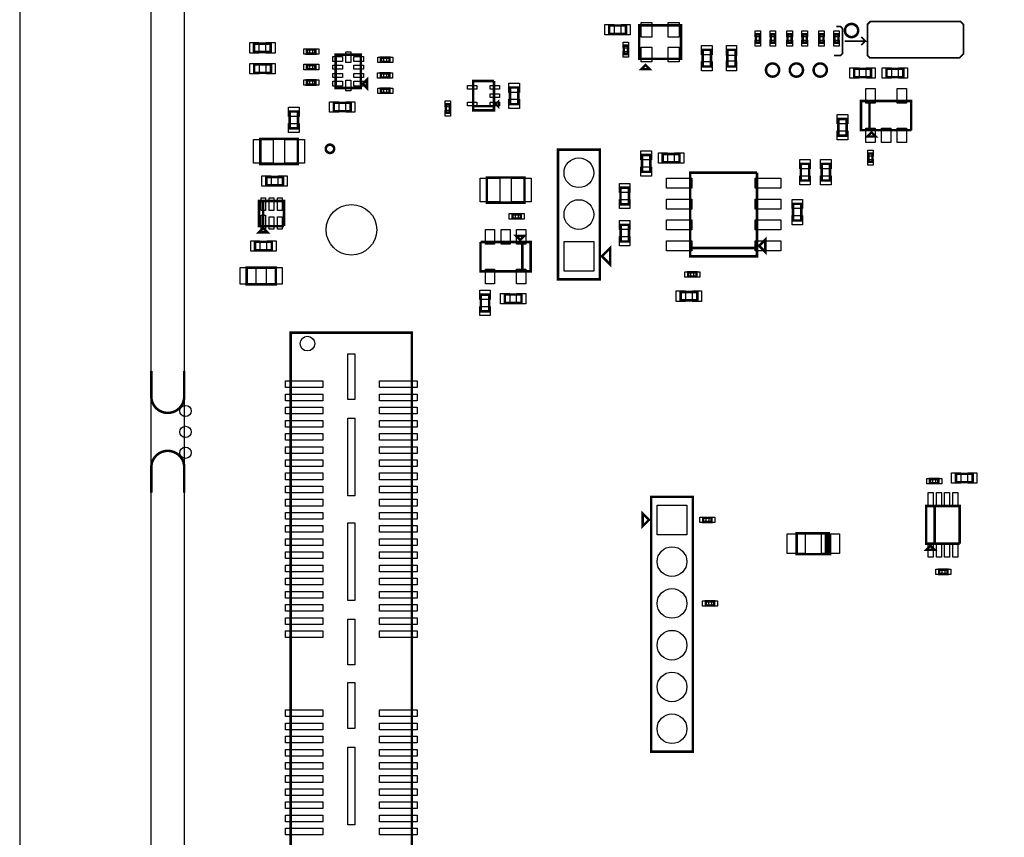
# Model space of a CAD drawing. Extents: x -394 to 5394, y -70 to 7790.
# Tile 10 of 15: x -394 to 1962, y 4284 to 6241. Entities that reach past the tile are written whole.
import ezdxf

# ---------------------------------------------------------------- set-up
doc = ezdxf.new("R2010")
doc.units = 0
for name, color, linetype in [('BG_OUTLINE', 95, 'CONTINUOUS'), ('BG_TASY', 231, 'CONTINUOUS'), ('PG_ASSEMBLY_TOP', 120, 'CONTINUOUS'), ('PIN_TOP', 140, 'CONTINUOUS')]:
    doc.layers.add(name, color=color, linetype=linetype)

msp = doc.modelspace()

# ---------------------------------------------------------------- linework, layer by layer
at = {"layer": 'BG_OUTLINE'}
msp.add_lwpolyline([(-78.74, 7400), (-393.7, 7400), (-393.7, 0), (-78.74, 0), (-78.74, 7400)], dxfattribs=at)
msp.add_lwpolyline([(5000, 0), (5000, 7400), (0, 7400), (0, 0)], close=True, dxfattribs=at)
at = {"layer": 'BG_OUTLINE', "const_width": 6}
for points in [[(-78.74, 5399.91), (-78.74, 5339.28, 0.414214), (-39.37, 5299.91, 0.414214), (0, 5339.28), (0, 5399.91)], [(-78.74, 5109.05), (-78.74, 5169.68, -0.414214), (-39.37, 5209.05, -0.414214), (0, 5169.68), (0, 5109.05)]]:
    msp.add_lwpolyline(points, format="xyb", dxfattribs=at)
at = {"layer": 'BG_TASY', "const_width": 4}
for points in [[(1560, 6225), (1570, 6225), (1575, 6220), (1575, 6160), (1570, 6155), (1555, 6155)], [(1649.25, 6237.1), (1857.05, 6237.1), (1865, 6229.15), (1865, 6160), (1855, 6150), (1640, 6150), (1635, 6155), (1635, 6230), (1642.1, 6237.1), (1649.25, 6237.1)], [(1580, 6190), (1630, 6190), (1620, 6200)], [(1630, 6190), (1620, 6180)]]:
    msp.add_lwpolyline(points, dxfattribs=at)
at = {"layer": 'PG_ASSEMBLY_TOP', "const_width": 6}
for points in [[(1056.95, 6226.96), (1016.95, 6226.96), (1016.95, 6206.96), (1056.95, 6206.96), (1056.95, 6226.96)], [(1088.74, 6147.46), (1088.74, 6227.46), (1188.74, 6227.46), (1188.74, 6147.46), (1088.74, 6147.46)], [(1367.7, 6205.96), (1367.7, 6185.96), (1377.7, 6185.96), (1377.7, 6205.96), (1367.7, 6205.96)], [(1413.7, 6185.96), (1413.7, 6205.96), (1403.7, 6205.96), (1403.7, 6185.96), (1413.7, 6185.96)], [(1443.7, 6205.96), (1443.7, 6185.96), (1453.7, 6185.96), (1453.7, 6205.96), (1443.7, 6205.96)], [(1479.7, 6205.96), (1479.7, 6185.96), (1489.7, 6185.96), (1489.7, 6205.96), (1479.7, 6205.96)], [(1529.7, 6186), (1529.7, 6206), (1519.7, 6206), (1519.7, 6186), (1529.7, 6186)], [(1555.7, 6206), (1555.7, 6186), (1565.7, 6186), (1565.7, 6206), (1555.7, 6206)], [(167.04, 6163.55), (207.04, 6163.55), (207.04, 6183.55), (167.04, 6183.55), (167.04, 6163.55)], [(1061.83, 6158.98), (1061.83, 6178.98), (1051.83, 6178.98), (1051.83, 6158.98), (1061.83, 6158.98)], [(313.88, 6169.7), (293.88, 6169.7), (293.88, 6159.7), (313.88, 6159.7), (313.88, 6169.7)], [(422.45, 6157.46), (362.45, 6157.46), (362.45, 6077.46), (422.45, 6077.46), (422.45, 6157.46)], [(471.02, 6140.01), (491.02, 6140.01), (491.02, 6150.01), (471.02, 6150.01), (471.02, 6140.01)], [(1240.55, 6168.9), (1240.55, 6128.9), (1260.55, 6128.9), (1260.55, 6168.9), (1240.55, 6168.9)], [(1319.35, 6128.9), (1319.35, 6168.9), (1299.35, 6168.9), (1299.35, 6128.9), (1319.35, 6128.9)], [(167.44, 6114), (207.44, 6114), (207.44, 6134), (167.44, 6134), (167.44, 6114)], [(313.88, 6132.7), (293.88, 6132.7), (293.88, 6122.7), (313.88, 6122.7), (313.88, 6132.7)], [(1113.74, 6122.46), (1103.74, 6132.46), (1093.74, 6122.46), (1113.74, 6122.46)], [(1643.17, 6123.37), (1603.17, 6123.37), (1603.17, 6103.37), (1643.17, 6103.37), (1643.17, 6123.37)], [(1720.55, 6123.37), (1680.55, 6123.37), (1680.55, 6103.37), (1720.55, 6103.37), (1720.55, 6123.37)], [(470.62, 6102.61), (490.62, 6102.61), (490.62, 6112.61), (470.62, 6112.61), (470.62, 6102.61)], [(313.88, 6095.7), (293.88, 6095.7), (293.88, 6085.7), (313.88, 6085.7), (313.88, 6095.7)], [(437.45, 6097.46), (427.45, 6087.46), (437.45, 6077.46), (437.45, 6097.46)], [(471.02, 6066.01), (491.02, 6066.01), (491.02, 6076.01), (471.02, 6076.01), (471.02, 6066.01)], [(691.27, 6034.19), (741.27, 6034.19), (741.27, 6094.19)], [(741.27, 6094.19), (691.27, 6094.19), (691.27, 6024.19), (741.27, 6024.19), (741.27, 6034.19), (691.27, 6034.19)], [(779.55, 6078.8), (779.55, 6038.8), (799.55, 6038.8), (799.55, 6078.8), (779.55, 6078.8)], [(358.12, 6022.11), (398.12, 6022.11), (398.12, 6042.11), (358.12, 6042.11), (358.12, 6022.11)], [(625.9, 6038.49), (625.9, 6018.49), (635.9, 6018.49), (635.9, 6038.49), (625.9, 6038.49)], [(746.27, 6039.19), (751.27, 6034.19), (751.27, 6044.19), (746.27, 6039.19)], [(1739.58, 5976.47), (1739.58, 6046.47), (1619.58, 6046.47), (1619.58, 5976.47), (1639.58, 5976.47), (1639.58, 6046.47)], [(1639.58, 6046.47), (1639.58, 5976.47), (1739.58, 5976.47)], [(272.2, 5981.12), (272.2, 6021.12), (252.2, 6021.12), (252.2, 5981.12), (272.2, 5981.12)], [(1585.22, 5963.47), (1585.22, 6003.47), (1565.22, 6003.47), (1565.22, 5963.47), (1585.22, 5963.47)], [(1644.58, 5971.47), (1634.58, 5961.47), (1654.58, 5961.47), (1644.58, 5971.47)], [(182, 5895.83), (272, 5895.83), (272, 5955.83), (182, 5955.83), (182, 5895.83)], [(994.3, 5929.75), (894.3, 5929.75), (894.3, 5619.75), (994.3, 5619.75), (994.3, 5929.75)], [(1115.23, 5876.97), (1115.23, 5916.97), (1095.23, 5916.97), (1095.23, 5876.97), (1115.23, 5876.97)], [(1144.93, 5899.75), (1184.93, 5899.75), (1184.93, 5919.75), (1144.93, 5919.75), (1144.93, 5899.75)], [(1646.97, 5900.71), (1646.97, 5920.71), (1636.97, 5920.71), (1636.97, 5900.71), (1646.97, 5900.71)], [(1495.3, 5855.95), (1495.3, 5895.95), (1475.3, 5895.95), (1475.3, 5855.95), (1495.3, 5855.95)], [(1525.3, 5895.95), (1525.3, 5855.95), (1545.3, 5855.95), (1545.3, 5895.95), (1525.3, 5895.95)], [(196.29, 5844.68), (236.29, 5844.68), (236.29, 5864.68), (196.29, 5864.68), (196.29, 5844.68)], [(1370.52, 5874.75), (1210.52, 5874.75), (1210.52, 5674.75), (1370.52, 5674.75), (1370.52, 5694.75), (1210.52, 5694.75)], [(1210.52, 5694.75), (1370.52, 5694.75), (1370.52, 5874.75)], [(724.04, 5803.25), (814.04, 5803.25), (814.04, 5863.25), (724.04, 5863.25), (724.04, 5803.25)], [(1044.07, 5839.04), (1044.07, 5799.04), (1064.07, 5799.04), (1064.07, 5839.04), (1044.07, 5839.04)], [(238.93, 5747), (238.93, 5807), (178.93, 5807), (178.93, 5747), (188.93, 5747), (188.93, 5807)], [(188.93, 5807), (188.93, 5747), (238.93, 5747)], [(1456.82, 5800.46), (1456.82, 5760.46), (1476.82, 5760.46), (1476.82, 5800.46), (1456.82, 5800.46)], [(805.55, 5775.35), (785.55, 5775.35), (785.55, 5765.35), (805.55, 5765.35), (805.55, 5775.35)], [(1044.12, 5750.21), (1044.12, 5710.21), (1064.12, 5710.21), (1064.12, 5750.21), (1044.12, 5750.21)], [(178.93, 5732), (198.93, 5732), (188.93, 5742), (178.93, 5732)], [(804.05, 5713.89), (814.05, 5723.89), (794.05, 5723.89), (804.05, 5713.89)], [(209.45, 5709.2), (169.45, 5709.2), (169.45, 5689.2), (209.45, 5689.2), (209.45, 5709.2)], [(709.05, 5708.89), (709.05, 5638.89), (829.05, 5638.89), (829.05, 5708.89), (809.05, 5708.89), (809.05, 5638.89)], [(809.05, 5638.89), (809.05, 5708.89), (709.05, 5708.89)], [(999.3, 5674.75), (1019.3, 5694.75), (1019.3, 5654.75), (999.3, 5674.75)], [(1375.52, 5699.75), (1390.52, 5684.75), (1390.52, 5714.75), (1375.52, 5699.75)], [(219.25, 5647.65), (149.25, 5647.65), (149.25, 5607.65), (219.25, 5607.65), (219.25, 5647.65)], [(1205.71, 5626.31), (1225.71, 5626.31), (1225.71, 5636.31), (1205.71, 5636.31), (1205.71, 5626.31)], [(729.77, 5543.01), (729.77, 5583.01), (709.77, 5583.01), (709.77, 5543.01), (729.77, 5543.01)], [(807.16, 5583.14), (767.16, 5583.14), (767.16, 5563.14), (807.16, 5563.14), (807.16, 5583.14)], [(1227.76, 5589.34), (1187.76, 5589.34), (1187.76, 5569.34), (1227.76, 5569.34), (1227.76, 5589.34)], [(544.79, 3859.1), (544.79, 5492.1), (254.79, 5492.1), (254.79, 3859.1), (544.79, 3859.1)], [(1804.64, 5141.76), (1784.64, 5141.76), (1784.64, 5131.76), (1804.64, 5131.76), (1804.64, 5141.76)], [(1886.56, 5154.19), (1846.56, 5154.19), (1846.56, 5134.19), (1886.56, 5134.19), (1886.56, 5154.19)], [(1217.15, 4488.9), (1217.15, 5098.9), (1117.15, 5098.9), (1117.15, 4488.9), (1217.15, 4488.9)], [(1112.15, 5043.9), (1097.15, 5058.9), (1097.15, 5028.9), (1112.15, 5043.9)], [(1855.5, 4987.04), (1855.5, 5077.04), (1775.5, 5077.04), (1775.5, 4987.04), (1795.5, 4987.04), (1795.5, 5077.04)], [(1795.5, 5077.04), (1795.5, 4987.04), (1855.5, 4987.04)], [(1241.77, 5038.7), (1261.77, 5038.7), (1261.77, 5048.7), (1241.77, 5048.7), (1241.77, 5038.7)], [(1545.31, 5011.71), (1465.31, 5011.71), (1465.31, 4961.71), (1540.31, 4961.71)], [(1540.31, 4961.71), (1535.31, 4961.71), (1535.31, 5011.71), (1540.31, 5011.71), (1540.31, 4961.71), (1545.31, 4961.71), (1545.31, 5011.71)], [(1785.5, 4982.04), (1775.5, 4972.04), (1795.5, 4972.04), (1785.5, 4982.04)], [(1826.49, 4924.49), (1806.49, 4924.49), (1806.49, 4914.49), (1826.49, 4914.49), (1826.49, 4924.49)], [(1268.17, 4848.9), (1248.17, 4848.9), (1248.17, 4838.9), (1268.17, 4838.9), (1268.17, 4848.9)]]:
    msp.add_lwpolyline(points, dxfattribs=at)
for points in [[(1612.6, 6215.14, 1), (1580.98, 6215.14, 1), (1612.6, 6215.14)], [(1423.61, 6120.54, 1), (1391.99, 6120.54, 1), (1423.61, 6120.54)], [(1480.61, 6120.54, 1), (1448.99, 6120.54, 1), (1480.61, 6120.54)], [(1537.61, 6120.54, 1), (1505.99, 6120.54, 1), (1537.61, 6120.54)], [(358.77, 5932.02, 1), (338.77, 5932.02, 1), (358.77, 5932.02)]]:
    msp.add_lwpolyline(points, format="xyb", dxfattribs=at)
at = {"layer": 'PIN_TOP'}
for points in [[(1028.66, 6229.46), (1028.66, 6204.46), (1006.66, 6204.46), (1006.66, 6229.46)], [(1067.24, 6229.46), (1067.24, 6204.46), (1045.24, 6204.46), (1045.24, 6229.46)], [(1119.24, 6234.46), (1119.24, 6199.46), (1093.24, 6199.46), (1093.24, 6234.46)], [(1184.24, 6234.46), (1184.24, 6199.46), (1158.24, 6199.46), (1158.24, 6234.46)], [(1366.2, 6213.98), (1379.2, 6213.98), (1379.2, 6199.98), (1366.2, 6199.98)], [(1415.2, 6199.98), (1402.2, 6199.98), (1402.2, 6213.98), (1415.2, 6213.98)], [(1442.2, 6213.98), (1455.2, 6213.98), (1455.2, 6199.98), (1442.2, 6199.98)], [(1478.2, 6213.98), (1491.2, 6213.98), (1491.2, 6199.98), (1478.2, 6199.98)], [(1531.2, 6200.02), (1518.2, 6200.02), (1518.2, 6214.02), (1531.2, 6214.02)], [(1554.2, 6214.02), (1567.2, 6214.02), (1567.2, 6200.02), (1554.2, 6200.02)], [(156.75, 6161.05), (156.75, 6186.05), (178.75, 6186.05), (178.75, 6161.05)], [(195.33, 6161.05), (195.33, 6186.05), (217.33, 6186.05), (217.33, 6161.05)], [(1063.33, 6173), (1050.33, 6173), (1050.33, 6187), (1063.33, 6187)], [(1119.24, 6175.46), (1119.24, 6140.46), (1093.24, 6140.46), (1093.24, 6175.46)], [(1184.24, 6175.46), (1184.24, 6140.46), (1158.24, 6140.46), (1158.24, 6175.46)], [(1238.05, 6179.19), (1263.05, 6179.19), (1263.05, 6157.19), (1238.05, 6157.19)], [(1321.35, 6155.01), (1297.35, 6155.01), (1297.35, 6179.01), (1321.35, 6179.01)], [(1366.2, 6191.94), (1379.2, 6191.94), (1379.2, 6177.94), (1366.2, 6177.94)], [(1415.2, 6177.94), (1402.2, 6177.94), (1402.2, 6191.94), (1415.2, 6191.94)], [(1442.2, 6191.94), (1455.2, 6191.94), (1455.2, 6177.94), (1442.2, 6177.94)], [(1478.2, 6191.94), (1491.2, 6191.94), (1491.2, 6177.94), (1478.2, 6177.94)], [(1531.2, 6177.98), (1518.2, 6177.98), (1518.2, 6191.98), (1531.2, 6191.98)], [(1554.2, 6191.98), (1567.2, 6191.98), (1567.2, 6177.98), (1554.2, 6177.98)], [(299.86, 6171.2), (299.86, 6158.2), (285.86, 6158.2), (285.86, 6171.2)], [(321.9, 6171.2), (321.9, 6158.2), (307.9, 6158.2), (307.9, 6171.2)], [(355.95, 6152.99), (378.95, 6152.99), (378.95, 6140.99), (355.95, 6140.99)], [(398.45, 6163.82), (398.45, 6138.82), (386.45, 6138.82), (386.45, 6163.82)], [(405.95, 6152.99), (428.95, 6152.99), (428.95, 6140.99), (405.95, 6140.99)], [(463, 6138.51), (463, 6151.51), (477, 6151.51), (477, 6138.51)], [(485.04, 6138.51), (485.04, 6151.51), (499.04, 6151.51), (499.04, 6138.51)], [(1063.33, 6150.96), (1050.33, 6150.96), (1050.33, 6164.96), (1063.33, 6164.96)], [(157.15, 6111.5), (157.15, 6136.5), (179.15, 6136.5), (179.15, 6111.5)], [(195.73, 6111.5), (195.73, 6136.5), (217.73, 6136.5), (217.73, 6111.5)], [(299.86, 6134.2), (299.86, 6121.2), (285.86, 6121.2), (285.86, 6134.2)], [(321.9, 6134.2), (321.9, 6121.2), (307.9, 6121.2), (307.9, 6134.2)], [(355.95, 6132.3), (378.95, 6132.3), (378.95, 6122.3), (355.95, 6122.3)], [(405.95, 6132.3), (428.95, 6132.3), (428.95, 6122.3), (405.95, 6122.3)], [(1238.05, 6140.61), (1263.05, 6140.61), (1263.05, 6118.61), (1238.05, 6118.61)], [(1321.35, 6118.79), (1297.35, 6118.79), (1297.35, 6142.79), (1321.35, 6142.79)], [(1614.88, 6125.87), (1614.88, 6100.87), (1592.88, 6100.87), (1592.88, 6125.87)], [(1653.46, 6125.87), (1653.46, 6100.87), (1631.46, 6100.87), (1631.46, 6125.87)], [(1692.26, 6125.87), (1692.26, 6100.87), (1670.26, 6100.87), (1670.26, 6125.87)], [(1730.84, 6125.87), (1730.84, 6100.87), (1708.84, 6100.87), (1708.84, 6125.87)], [(355.95, 6112.62), (378.95, 6112.62), (378.95, 6102.62), (355.95, 6102.62)], [(405.95, 6112.62), (428.95, 6112.62), (428.95, 6102.62), (405.95, 6102.62)], [(462.6, 6101.11), (462.6, 6114.11), (476.6, 6114.11), (476.6, 6101.11)], [(484.64, 6101.11), (484.64, 6114.11), (498.64, 6114.11), (498.64, 6101.11)], [(299.86, 6097.2), (299.86, 6084.2), (285.86, 6084.2), (285.86, 6097.2)], [(321.9, 6097.2), (321.9, 6084.2), (307.9, 6084.2), (307.9, 6097.2)], [(355.95, 6093.93), (378.95, 6093.93), (378.95, 6081.93), (355.95, 6081.93)], [(398.45, 6096.1), (398.45, 6071.1), (386.45, 6071.1), (386.45, 6096.1)], [(405.95, 6093.93), (428.95, 6093.93), (428.95, 6081.93), (405.95, 6081.93)], [(700.1, 6083.37), (700.1, 6074.37), (678.1, 6074.37), (678.1, 6083.37)], [(754.44, 6083.37), (754.44, 6074.37), (732.44, 6074.37), (732.44, 6083.37)], [(777.05, 6089.09), (802.05, 6089.09), (802.05, 6067.09), (777.05, 6067.09)], [(463, 6064.51), (463, 6077.51), (477, 6077.51), (477, 6064.51)], [(485.04, 6064.51), (485.04, 6077.51), (499.04, 6077.51), (499.04, 6064.51)], [(754.44, 6063.69), (754.44, 6054.69), (732.44, 6054.69), (732.44, 6063.69)], [(1653.18, 6041.21), (1631.18, 6041.21), (1631.18, 6076.21), (1653.18, 6076.21)], [(1727.98, 6041.21), (1705.98, 6041.21), (1705.98, 6076.21), (1727.98, 6076.21)], [(274.7, 6009.41), (249.7, 6009.41), (249.7, 6031.41), (274.7, 6031.41)], [(347.83, 6019.61), (347.83, 6044.61), (369.83, 6044.61), (369.83, 6019.61)], [(386.41, 6019.61), (386.41, 6044.61), (408.41, 6044.61), (408.41, 6019.61)], [(624.4, 6046.51), (637.4, 6046.51), (637.4, 6032.51), (624.4, 6032.51)], [(700.1, 6044.01), (700.1, 6035.01), (678.1, 6035.01), (678.1, 6044.01)], [(754.44, 6044.01), (754.44, 6035.01), (732.44, 6035.01), (732.44, 6044.01)], [(777.05, 6050.51), (802.05, 6050.51), (802.05, 6028.51), (777.05, 6028.51)], [(624.4, 6024.47), (637.4, 6024.47), (637.4, 6010.47), (624.4, 6010.47)], [(1587.72, 5991.76), (1562.72, 5991.76), (1562.72, 6013.76), (1587.72, 6013.76)], [(274.7, 5970.83), (249.7, 5970.83), (249.7, 5992.83), (274.7, 5992.83)], [(1587.72, 5953.18), (1562.72, 5953.18), (1562.72, 5975.18), (1587.72, 5975.18)], [(1653.18, 5946.73), (1631.18, 5946.73), (1631.18, 5981.73), (1653.18, 5981.73)], [(1690.58, 5946.73), (1668.58, 5946.73), (1668.58, 5981.73), (1690.58, 5981.73)], [(1727.98, 5946.73), (1705.98, 5946.73), (1705.98, 5981.73), (1727.98, 5981.73)], [(166.1, 5897.33), (166.1, 5954.33), (213.1, 5954.33), (213.1, 5897.33)], [(240.9, 5897.33), (240.9, 5954.33), (287.9, 5954.33), (287.9, 5897.33)], [(1117.73, 5905.26), (1092.73, 5905.26), (1092.73, 5927.26), (1117.73, 5927.26)], [(1134.64, 5897.25), (1134.64, 5922.25), (1156.64, 5922.25), (1156.64, 5897.25)], [(1173.22, 5897.25), (1173.22, 5922.25), (1195.22, 5922.25), (1195.22, 5897.25)], [(1648.47, 5914.73), (1635.47, 5914.73), (1635.47, 5928.73), (1648.47, 5928.73)], [(1497.8, 5884.24), (1472.8, 5884.24), (1472.8, 5906.24), (1497.8, 5906.24)], [(1522.8, 5906.24), (1547.8, 5906.24), (1547.8, 5884.24), (1522.8, 5884.24)], [(1648.47, 5892.69), (1635.47, 5892.69), (1635.47, 5906.69), (1648.47, 5906.69)], [(186, 5842.18), (186, 5867.18), (208, 5867.18), (208, 5842.18)], [(224.58, 5842.18), (224.58, 5867.18), (246.58, 5867.18), (246.58, 5842.18)], [(1117.73, 5866.68), (1092.73, 5866.68), (1092.73, 5888.68), (1117.73, 5888.68)], [(1497.8, 5845.66), (1472.8, 5845.66), (1472.8, 5867.66), (1497.8, 5867.66)], [(1522.8, 5867.66), (1547.8, 5867.66), (1547.8, 5845.66), (1522.8, 5845.66)], [(708.14, 5804.75), (708.14, 5861.75), (755.14, 5861.75), (755.14, 5804.75)], [(782.94, 5804.75), (782.94, 5861.75), (829.94, 5861.75), (829.94, 5804.75)], [(1041.57, 5849.33), (1066.57, 5849.33), (1066.57, 5827.33), (1041.57, 5827.33)], [(1214.72, 5861.75), (1214.72, 5837.75), (1153.72, 5837.75), (1153.72, 5861.75)], [(1427.32, 5861.75), (1427.32, 5837.75), (1366.32, 5837.75), (1366.32, 5861.75)], [(183.75, 5814.64), (194.75, 5814.64), (194.75, 5784.64), (183.75, 5784.64)], [(203.43, 5814.64), (214.43, 5814.64), (214.43, 5784.64), (203.43, 5784.64)], [(223.11, 5814.64), (234.11, 5814.64), (234.11, 5784.64), (223.11, 5784.64)], [(1041.57, 5810.75), (1066.57, 5810.75), (1066.57, 5788.75), (1041.57, 5788.75)], [(1214.72, 5811.75), (1214.72, 5787.75), (1153.72, 5787.75), (1153.72, 5811.75)], [(1427.32, 5811.75), (1427.32, 5787.75), (1366.32, 5787.75), (1366.32, 5811.75)], [(1454.32, 5810.75), (1479.32, 5810.75), (1479.32, 5788.75), (1454.32, 5788.75)], [(194.75, 5772.83), (194.75, 5739.83), (183.75, 5739.83), (183.75, 5772.83)], [(791.53, 5776.85), (791.53, 5763.85), (777.53, 5763.85), (777.53, 5776.85)], [(813.57, 5776.85), (813.57, 5763.85), (799.57, 5763.85), (799.57, 5776.85)], [(203.43, 5769.36), (214.43, 5769.36), (214.43, 5739.36), (203.43, 5739.36)], [(223.11, 5769.36), (234.11, 5769.36), (234.11, 5739.36), (223.11, 5739.36)], [(1041.62, 5760.5), (1066.62, 5760.5), (1066.62, 5738.5), (1041.62, 5738.5)], [(1214.72, 5761.75), (1214.72, 5737.75), (1153.72, 5737.75), (1153.72, 5761.75)], [(1427.32, 5761.75), (1427.32, 5737.75), (1366.32, 5737.75), (1366.32, 5761.75)], [(1454.32, 5772.17), (1479.32, 5772.17), (1479.32, 5750.17), (1454.32, 5750.17)], [(720.65, 5738.63), (742.65, 5738.63), (742.65, 5703.63), (720.65, 5703.63)], [(758.05, 5738.63), (780.05, 5738.63), (780.05, 5703.63), (758.05, 5703.63)], [(795.45, 5738.63), (817.45, 5738.63), (817.45, 5703.63), (795.45, 5703.63)], [(181.16, 5711.7), (181.16, 5686.7), (159.16, 5686.7), (159.16, 5711.7)], [(219.74, 5711.7), (219.74, 5686.7), (197.74, 5686.7), (197.74, 5711.7)], [(908.8, 5710.25), (979.8, 5710.25), (979.8, 5639.25), (908.8, 5639.25)], [(1041.62, 5721.92), (1066.62, 5721.92), (1066.62, 5699.92), (1041.62, 5699.92)], [(1214.72, 5711.75), (1214.72, 5687.75), (1153.72, 5687.75), (1153.72, 5711.75)], [(1427.32, 5711.75), (1427.32, 5687.75), (1366.32, 5687.75), (1366.32, 5711.75)], [(171.25, 5647.65), (171.25, 5607.65), (134.25, 5607.65), (134.25, 5647.65)], [(234.25, 5647.65), (234.25, 5607.65), (197.25, 5607.65), (197.25, 5647.65)], [(720.65, 5644.15), (742.65, 5644.15), (742.65, 5609.15), (720.65, 5609.15)], [(795.45, 5644.15), (817.45, 5644.15), (817.45, 5609.15), (795.45, 5609.15)], [(1197.69, 5624.81), (1197.69, 5637.81), (1211.69, 5637.81), (1211.69, 5624.81)], [(1219.73, 5624.81), (1219.73, 5637.81), (1233.73, 5637.81), (1233.73, 5624.81)], [(732.27, 5571.3), (707.27, 5571.3), (707.27, 5593.3), (732.27, 5593.3)], [(778.87, 5585.64), (778.87, 5560.64), (756.87, 5560.64), (756.87, 5585.64)], [(817.45, 5585.64), (817.45, 5560.64), (795.45, 5560.64), (795.45, 5585.64)], [(1199.47, 5591.84), (1199.47, 5566.84), (1177.47, 5566.84), (1177.47, 5591.84)], [(1238.05, 5591.84), (1238.05, 5566.84), (1216.05, 5566.84), (1216.05, 5591.84)], [(732.27, 5532.72), (707.27, 5532.72), (707.27, 5554.72), (732.27, 5554.72)], [(408.49, 5441.62), (408.49, 5331.62), (391.49, 5331.62), (391.49, 5441.62)], [(331.99, 5360.51), (241.99, 5360.51), (241.99, 5376.51), (331.99, 5376.51)], [(557.59, 5360.51), (467.59, 5360.51), (467.59, 5376.51), (557.59, 5376.51)], [(331.99, 5329.02), (241.99, 5329.02), (241.99, 5345.02), (331.99, 5345.02)], [(557.59, 5329.02), (467.59, 5329.02), (467.59, 5345.02), (557.59, 5345.02)], [(331.99, 5297.52), (241.99, 5297.52), (241.99, 5313.52), (331.99, 5313.52)], [(557.59, 5297.52), (467.59, 5297.52), (467.59, 5313.52), (557.59, 5313.52)], [(331.99, 5266.02), (241.99, 5266.02), (241.99, 5282.02), (331.99, 5282.02)], [(408.49, 5287.1), (408.49, 5101.1), (391.49, 5101.1), (391.49, 5287.1)], [(557.59, 5266.02), (467.59, 5266.02), (467.59, 5282.02), (557.59, 5282.02)], [(331.99, 5234.53), (241.99, 5234.53), (241.99, 5250.53), (331.99, 5250.53)], [(557.59, 5234.53), (467.59, 5234.53), (467.59, 5250.53), (557.59, 5250.53)], [(331.99, 5203.03), (241.99, 5203.03), (241.99, 5219.03), (331.99, 5219.03)], [(557.59, 5203.03), (467.59, 5203.03), (467.59, 5219.03), (557.59, 5219.03)], [(331.99, 5171.54), (241.99, 5171.54), (241.99, 5187.54), (331.99, 5187.54)], [(557.59, 5171.54), (467.59, 5171.54), (467.59, 5187.54), (557.59, 5187.54)], [(331.99, 5140.04), (241.99, 5140.04), (241.99, 5156.04), (331.99, 5156.04)], [(557.59, 5140.04), (467.59, 5140.04), (467.59, 5156.04), (557.59, 5156.04)], [(1790.62, 5143.26), (1790.62, 5130.26), (1776.62, 5130.26), (1776.62, 5143.26)], [(1812.66, 5143.26), (1812.66, 5130.26), (1798.66, 5130.26), (1798.66, 5143.26)], [(1858.27, 5156.69), (1858.27, 5131.69), (1836.27, 5131.69), (1836.27, 5156.69)], [(1896.85, 5156.69), (1896.85, 5131.69), (1874.85, 5131.69), (1874.85, 5156.69)], [(331.99, 5108.54), (241.99, 5108.54), (241.99, 5124.54), (331.99, 5124.54)], [(557.59, 5108.54), (467.59, 5108.54), (467.59, 5124.54), (557.59, 5124.54)], [(331.99, 5077.05), (241.99, 5077.05), (241.99, 5093.05), (331.99, 5093.05)], [(557.59, 5077.05), (467.59, 5077.05), (467.59, 5093.05), (557.59, 5093.05)], [(1791.97, 5076.56), (1779.97, 5076.56), (1779.97, 5109.56), (1791.97, 5109.56)], [(1811.66, 5076.56), (1799.66, 5076.56), (1799.66, 5109.56), (1811.66, 5109.56)], [(1831.34, 5076.56), (1819.34, 5076.56), (1819.34, 5109.56), (1831.34, 5109.56)], [(1851.03, 5076.56), (1839.03, 5076.56), (1839.03, 5109.56), (1851.03, 5109.56)], [(1202.65, 5008.4), (1131.65, 5008.4), (1131.65, 5079.4), (1202.65, 5079.4)], [(331.99, 5045.55), (241.99, 5045.55), (241.99, 5061.55), (331.99, 5061.55)], [(557.59, 5045.55), (467.59, 5045.55), (467.59, 5061.55), (557.59, 5061.55)], [(1233.75, 5037.2), (1233.75, 5050.2), (1247.75, 5050.2), (1247.75, 5037.2)], [(1255.79, 5037.2), (1255.79, 5050.2), (1269.79, 5050.2), (1269.79, 5037.2)], [(331.99, 5014.06), (241.99, 5014.06), (241.99, 5030.06), (331.99, 5030.06)], [(408.49, 5037.1), (408.49, 4851.1), (391.49, 4851.1), (391.49, 5037.1)], [(557.59, 5014.06), (467.59, 5014.06), (467.59, 5030.06), (557.59, 5030.06)], [(331.99, 4982.56), (241.99, 4982.56), (241.99, 4998.56), (331.99, 4998.56)], [(557.59, 4982.56), (467.59, 4982.56), (467.59, 4998.56), (557.59, 4998.56)], [(1442.47, 5010.21), (1485.47, 5010.21), (1485.47, 4963.21), (1442.47, 4963.21)], [(1525.15, 5010.21), (1568.15, 5010.21), (1568.15, 4963.21), (1525.15, 4963.21)], [(1791.97, 4954.52), (1779.97, 4954.52), (1779.97, 4987.52), (1791.97, 4987.52)], [(1811.66, 4954.52), (1799.66, 4954.52), (1799.66, 4987.52), (1811.66, 4987.52)], [(1831.34, 4954.52), (1819.34, 4954.52), (1819.34, 4987.52), (1831.34, 4987.52)], [(1851.03, 4954.52), (1839.03, 4954.52), (1839.03, 4987.52), (1851.03, 4987.52)], [(331.99, 4951.06), (241.99, 4951.06), (241.99, 4967.06), (331.99, 4967.06)], [(557.59, 4951.06), (467.59, 4951.06), (467.59, 4967.06), (557.59, 4967.06)], [(331.99, 4919.57), (241.99, 4919.57), (241.99, 4935.57), (331.99, 4935.57)], [(557.59, 4919.57), (467.59, 4919.57), (467.59, 4935.57), (557.59, 4935.57)], [(1812.47, 4925.99), (1812.47, 4912.99), (1798.47, 4912.99), (1798.47, 4925.99)], [(1834.51, 4925.99), (1834.51, 4912.99), (1820.51, 4912.99), (1820.51, 4925.99)], [(331.99, 4888.07), (241.99, 4888.07), (241.99, 4904.07), (331.99, 4904.07)], [(557.59, 4888.07), (467.59, 4888.07), (467.59, 4904.07), (557.59, 4904.07)], [(331.99, 4856.58), (241.99, 4856.58), (241.99, 4872.58), (331.99, 4872.58)], [(557.59, 4856.58), (467.59, 4856.58), (467.59, 4872.58), (557.59, 4872.58)], [(331.99, 4825.08), (241.99, 4825.08), (241.99, 4841.08), (331.99, 4841.08)], [(557.59, 4825.08), (467.59, 4825.08), (467.59, 4841.08), (557.59, 4841.08)], [(1254.15, 4850.4), (1254.15, 4837.4), (1240.15, 4837.4), (1240.15, 4850.4)], [(1276.19, 4850.4), (1276.19, 4837.4), (1262.19, 4837.4), (1262.19, 4850.4)], [(331.99, 4793.58), (241.99, 4793.58), (241.99, 4809.58), (331.99, 4809.58)], [(408.49, 4806.58), (408.49, 4696.58), (391.49, 4696.58), (391.49, 4806.58)], [(557.59, 4793.58), (467.59, 4793.58), (467.59, 4809.58), (557.59, 4809.58)], [(331.99, 4762.09), (241.99, 4762.09), (241.99, 4778.09), (331.99, 4778.09)], [(557.59, 4762.09), (467.59, 4762.09), (467.59, 4778.09), (557.59, 4778.09)], [(408.49, 4654.22), (408.49, 4544.22), (391.49, 4544.22), (391.49, 4654.22)], [(331.99, 4573.11), (241.99, 4573.11), (241.99, 4589.11), (331.99, 4589.11)], [(557.59, 4573.11), (467.59, 4573.11), (467.59, 4589.11), (557.59, 4589.11)], [(331.99, 4541.62), (241.99, 4541.62), (241.99, 4557.62), (331.99, 4557.62)], [(557.59, 4541.62), (467.59, 4541.62), (467.59, 4557.62), (557.59, 4557.62)], [(331.99, 4510.12), (241.99, 4510.12), (241.99, 4526.12), (331.99, 4526.12)], [(557.59, 4510.12), (467.59, 4510.12), (467.59, 4526.12), (557.59, 4526.12)], [(331.99, 4478.62), (241.99, 4478.62), (241.99, 4494.62), (331.99, 4494.62)], [(408.49, 4499.7), (408.49, 4313.7), (391.49, 4313.7), (391.49, 4499.7)], [(557.59, 4478.62), (467.59, 4478.62), (467.59, 4494.62), (557.59, 4494.62)], [(331.99, 4447.13), (241.99, 4447.13), (241.99, 4463.13), (331.99, 4463.13)], [(557.59, 4447.13), (467.59, 4447.13), (467.59, 4463.13), (557.59, 4463.13)], [(331.99, 4415.63), (241.99, 4415.63), (241.99, 4431.63), (331.99, 4431.63)], [(557.59, 4415.63), (467.59, 4415.63), (467.59, 4431.63), (557.59, 4431.63)], [(331.99, 4384.14), (241.99, 4384.14), (241.99, 4400.14), (331.99, 4400.14)], [(557.59, 4384.14), (467.59, 4384.14), (467.59, 4400.14), (557.59, 4400.14)], [(331.99, 4352.64), (241.99, 4352.64), (241.99, 4368.64), (331.99, 4368.64)], [(557.59, 4352.64), (467.59, 4352.64), (467.59, 4368.64), (557.59, 4368.64)], [(331.99, 4321.14), (241.99, 4321.14), (241.99, 4337.14), (331.99, 4337.14)], [(557.59, 4321.14), (467.59, 4321.14), (467.59, 4337.14), (557.59, 4337.14)], [(331.99, 4289.65), (241.99, 4289.65), (241.99, 4305.65), (331.99, 4305.65)], [(557.59, 4289.65), (467.59, 4289.65), (467.59, 4305.65), (557.59, 4305.65)]]:
    msp.add_lwpolyline(points, close=True, dxfattribs=at)
for centre, radius in [((1596.79, 6215.14), 15), ((1407.8, 6120.54), 15), ((1464.8, 6120.54), 15), ((1521.8, 6120.54), 15), ((348.77, 5932.02), 9), ((944.3, 5874.75), 35.5), ((400, 5738.19), 60.5), ((944.3, 5774.75), 35.5), ((294.87, 5465.76), 17.5), ((3, 5304.48), 13.5), ((3, 5254.48), 13.5), ((3, 5204.48), 13.5), ((1167.15, 4943.9), 35.5), ((1167.15, 4843.9), 35.5), ((1167.15, 4743.9), 35.5), ((1167.15, 4643.9), 35.5), ((1167.15, 4543.9), 35.5)]:
    msp.add_circle(centre, radius, dxfattribs=at)

doc.saveas('drawing.dxf')
